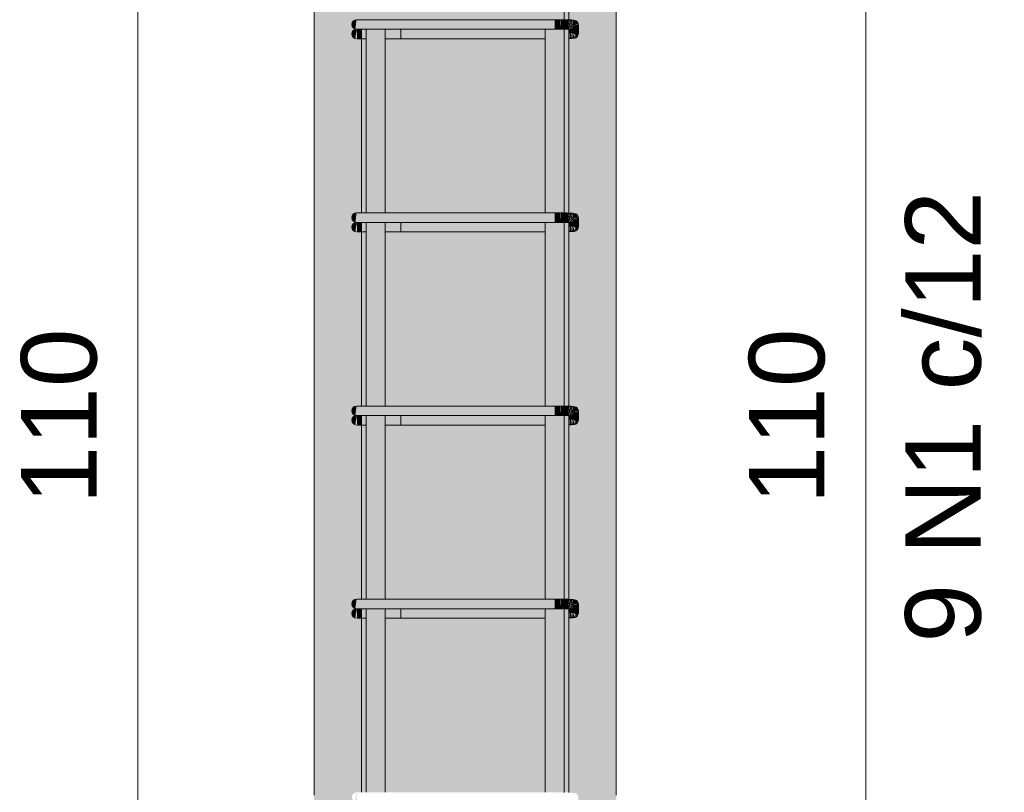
# Model space of a CAD drawing. Header units: centimetres. Extents: x -286 to 6967, y -466 to 803.
# Tile 11 of 73: x 3156 to 3221, y 0 to 51. Entities that reach past the tile are written whole.
import ezdxf

# ---------------------------------------------------------------- set-up
doc = ezdxf.new("R2010")
doc.units = ezdxf.units.CM
for name, color, linetype, lineweight in [('A-ANNO-DIMS', 7, 'Continuous', 9), ('A-ANNO-DIMS-25', 7, 'Continuous', 9), ('S-COLS', 7, 'Continuous', 18), ('S-RBAR', 7, 'Continuous', 18)]:
    doc.layers.add(name, color=color, linetype=linetype, lineweight=lineweight)
doc.styles.add('Arial_4', font='arial.ttf', dxfattribs={"height": 5})
doc.dimstyles.new('0-Dss_Azul-2_0mm__Det__', dxfattribs={"dimscale": 30.48, "dimtxt": 5.101297, "dimasz": 0.164042, "dimexe": 0.19685, "dimexo": 0.131234, "dimgap": 0.04101, "dimtad": 1, "dimrnd": 0.01, "dimdsep": 46, "dimtxsty": 'Arial_4', "dimblk1": 'OBLIQUE', "dimblk2": 'OBLIQUE', "dimsah": 1, "dimcen": 0.09, "dimazin": 0, "dimtfac": 1, "dimtdec": 4, "dimtix": 1, "dimtmove": 0, "dimatfit": 3, "dimfxl": 1, "dimtvp": 1, "dimtolj": 1, "dimtzin": 0, "dimarcsym": 2})

# ---------------------------------------------------------------- blocks, each defined once
blk = doc.blocks.new('DIMBLOCK19-P5_P6')
at = {"layer": 'A-ANNO-DIMS-25', "color": 5, "lineweight": 35, "true_color": 0x0000ff}
for p, q in [((3164.005, 80), (3161.505, 82.5)), ((3164.005, 80), (3166.505, 77.5)), ((3164.005, -30), (3161.505, -27.5)), ((3164.005, -30), (3166.505, -32.5))]:
    blk.add_line(p, q, dxfattribs=at)
at = {"layer": 'A-ANNO-DIMS-25', "color": 5, "true_color": 0x0000ff}
for p, q in [((3164.005, 80), (3158.005, 80)), ((3164.005, 80), (3164.005, -30)), ((3164.005, 80), (3171.659, 80)), ((3164.005, -30), (3158.005, -30)), ((3164.005, -30), (3171.659, -30))]:
    blk.add_line(p, q, dxfattribs=at)
at = {"layer": 'A-ANNO-DIMS-25', "color": 0, "insert": (3156.263, 19.232), "char_height": 5, "width": 13.84414, "attachment_point": 1, "rotation": 90, "line_spacing_factor": 0.941778, "style": 'Arial_4'}
blk.add_mtext('110', dxfattribs=at)
blk = doc.blocks.new('_Oblique')
at = {"color": 0, "linetype": 'ByBlock', "lineweight": -2}
blk.add_line((-0.5, -0.5), (0.5, 0.5), dxfattribs=at)
blk = doc.blocks.new('DIMBLOCK20-P5_P6')
at = {"layer": 'A-ANNO-DIMS-25', "color": 5, "lineweight": 35, "true_color": 0x0000ff}
for p, q in [((3212.18, 80), (3209.68, 82.5)), ((3212.18, 80), (3214.68, 77.5)), ((3212.18, -30), (3209.68, -27.5)), ((3212.18, -30), (3214.68, -32.5))]:
    blk.add_line(p, q, dxfattribs=at)
at = {"layer": 'A-ANNO-DIMS-25', "color": 5, "true_color": 0x0000ff}
for p, q in [((3212.18, 80), (3199.659, 80)), ((3212.18, 80), (3212.18, -30)), ((3212.18, 80), (3218.18, 80)), ((3212.18, -30), (3199.659, -30)), ((3212.18, -30), (3218.18, -30))]:
    blk.add_line(p, q, dxfattribs=at)
at = {"layer": 'A-ANNO-DIMS-25', "color": 0, "char_height": 5, "attachment_point": 1, "rotation": 90, "line_spacing_factor": 0.941778, "style": 'Arial_4'}
for s, insert, width in [('9 N1 c/12', (3214.787, 10.089), 35.78756), ('110', (3204.439, 19.232), 13.84414)]:
    blk.add_mtext(s, dxfattribs=dict(at, insert=insert, width=width))

msp = doc.modelspace()

# ---------------------------------------------------------------- hatches: boundary and pattern name
at = {"layer": 'S-COLS', "true_color": 0xf0f0f0}
h = msp.add_hatch(color=7, dxfattribs=at)
h.paths.add_polyline_path([(3175.659, -30), (3195.659, -30), (3195.659, 80), (3175.659, 80), (3175.659, -19.099)])
h.paths.add_polyline_path([(3178.474, -26.015), (3178.393, -26.634), (3178.317, -26.603), (3178.202, -26.487), (3178.16, -26.325), (3178.202, -26.172), (3178.317, -26.057), (3178.393, -26.026)])
h.paths.add_polyline_path([(3178.474, -13.231), (3178.393, -13.85), (3178.317, -13.819), (3178.192, -13.681), (3178.159, -13.546), (3178.202, -13.388), (3178.317, -13.273), (3178.393, -13.242)])
h.paths.add_polyline_path([(3178.474, -0.447), (3178.393, -1.066), (3178.317, -1.035), (3178.202, -0.919), (3178.159, -0.762), (3178.202, -0.604), (3178.317, -0.489), (3178.393, -0.458)])
h.paths.add_polyline_path([(3178.474, 12.337), (3178.393, 11.718), (3178.317, 11.749), (3178.202, 11.865), (3178.159, 12.022), (3178.202, 12.18), (3178.317, 12.295), (3178.393, 12.326)])
h.paths.add_polyline_path([(3178.474, 25.121), (3178.393, 24.502), (3178.317, 24.533), (3178.202, 24.649), (3178.159, 24.806), (3178.202, 24.964), (3178.317, 25.079), (3178.393, 25.11)])
h.paths.add_polyline_path([(3178.474, 37.905), (3178.393, 37.286), (3178.317, 37.317), (3178.202, 37.433), (3178.159, 37.59), (3178.202, 37.748), (3178.317, 37.863), (3178.393, 37.894)])
h.paths.add_polyline_path([(3178.474, 50.689), (3178.393, 50.07), (3178.317, 50.101), (3178.202, 50.217), (3178.159, 50.374), (3178.202, 50.532), (3178.317, 50.647), (3178.393, 50.678)])
h.paths.add_polyline_path([(3178.474, 63.473), (3178.393, 62.854), (3178.317, 62.885), (3178.202, 63.001), (3178.159, 63.158), (3178.202, 63.316), (3178.317, 63.431), (3178.393, 63.462)])
h.paths.add_polyline_path([(3178.474, 76.257), (3178.393, 75.638), (3178.317, 75.669), (3178.202, 75.785), (3178.159, 75.942), (3178.202, 76.1), (3178.317, 76.215), (3178.393, 76.246)])
h.paths.add_polyline_path([(3179.109, -27.5), (3178.789, -27.5), (3178.789, -26.645), (3178.517, -26.645), (3178.474, -25.618), (3178.474, -25.385), (3178.789, -25.385), (3178.789, -13.861), (3178.517, -13.861), (3178.474, -12.889), (3178.474, -12.601), (3178.789, -12.601), (3178.789, -1.077), (3178.517, -1.077), (3178.474, -0.05), (3178.474, 0.183), (3178.789, 0.183), (3178.789, 11.707), (3178.517, 11.718), (3178.474, 12.734), (3178.474, 12.967), (3178.789, 12.967), (3178.789, 24.491), (3178.517, 24.491), (3178.474, 25.518), (3178.474, 25.751), (3178.789, 25.751), (3178.789, 37.275), (3178.517, 37.275), (3178.474, 38.302), (3178.474, 38.535), (3178.789, 38.535), (3178.789, 50.059), (3178.517, 50.059), (3178.474, 51.086), (3178.474, 51.319), (3178.789, 51.346), (3178.789, 62.843), (3178.517, 62.843), (3178.474, 63.87), (3178.474, 64.103), (3178.789, 64.103), (3178.789, 75.627), (3178.517, 75.638), (3178.474, 76.654), (3178.474, 76.887), (3178.789, 76.887), (3178.789, 77.5), (3180.359, 77.5), (3180.359, 76.887), (3190.959, 76.887), (3190.968, 77.5), (3192.529, 77.5), (3192.548, 76.876), (3192.85, 76.845), (3193.024, 76.799), (3193.129, 76.675), (3193.159, 76.521), (3193.151, 75.902), (3193.072, 75.757), (3192.899, 75.662), (3192.529, 75.637), (3192.548, 64.092), (3192.85, 64.061), (3193.024, 64.015), (3193.129, 63.891), (3193.159, 63.737), (3193.14, 63.087), (3193.072, 62.973), (3192.899, 62.878), (3192.529, 62.853), (3192.548, 51.308), (3192.85, 51.277), (3193.024, 51.231), (3193.129, 51.107), (3193.159, 50.953), (3193.151, 50.334), (3193.072, 50.189), (3192.899, 50.094), (3192.529, 50.069), (3192.548, 38.524), (3192.85, 38.493), (3193.024, 38.447), (3193.129, 38.323), (3193.159, 38.169), (3193.151, 37.55), (3193.072, 37.405), (3192.899, 37.31), (3192.529, 37.285), (3192.548, 25.74), (3192.85, 25.709), (3193.024, 25.663), (3193.129, 25.539), (3193.159, 25.385), (3193.151, 24.766), (3193.072, 24.621), (3192.899, 24.526), (3192.529, 24.501), (3192.548, 12.956), (3192.85, 12.925), (3193.024, 12.879), (3193.129, 12.755), (3193.159, 12.601), (3193.151, 11.982), (3193.072, 11.837), (3192.899, 11.742), (3192.529, 11.717), (3192.548, 0.172), (3192.85, 0.141), (3193.024, 0.095), (3193.129, -0.029), (3193.159, -0.183), (3193.151, -0.802), (3193.072, -0.947), (3192.899, -1.042), (3192.529, -1.067), (3192.548, -12.612), (3192.85, -12.643), (3193.024, -12.689), (3193.129, -12.813), (3193.159, -12.967), (3193.151, -13.586), (3193.072, -13.731), (3192.899, -13.826), (3192.529, -13.851), (3192.548, -25.397), (3192.85, -25.427), (3193.024, -25.473), (3193.129, -25.597), (3193.159, -25.751), (3193.151, -26.37), (3193.072, -26.515), (3192.899, -26.61), (3192.529, -26.635), (3192.529, -27.5), (3190.959, -27.5), (3190.959, -26.645), (3180.359, -26.645), (3180.359, -27.5), (3180.039, -27.5)])
h.paths.add_polyline_path([(3178.393, -26.004), (3178.317, -25.973), (3178.202, -25.857), (3178.159, -25.7), (3178.202, -25.542), (3178.317, -25.427), (3178.474, -25.385), (3178.422, -25.781)])
h.paths.add_polyline_path([(3180.625, -25.385), (3190.959, -25.385), (3190.959, -13.861), (3180.359, -13.861), (3180.359, -25.385)])
h.paths.add_polyline_path([(3178.393, -13.22), (3178.317, -13.189), (3178.202, -13.073), (3178.159, -12.916), (3178.202, -12.758), (3178.317, -12.643), (3178.474, -12.601), (3178.422, -12.997)])
h.paths.add_polyline_path([(3180.359, -12.601), (3190.959, -12.601), (3190.959, -1.077), (3180.359, -1.077), (3180.359, -11.874)])
h.paths.add_polyline_path([(3178.393, -0.436), (3178.317, -0.405), (3178.202, -0.289), (3178.159, -0.132), (3178.202, 0.026), (3178.317, 0.141), (3178.474, 0.183), (3178.422, -0.213)])
h.paths.add_polyline_path([(3190.959, 0.183), (3190.959, 11.707), (3180.359, 11.707), (3180.359, 0.183), (3186.348, 0.183)])
h.paths.add_polyline_path([(3178.393, 12.348), (3178.317, 12.379), (3178.202, 12.495), (3178.159, 12.652), (3178.202, 12.81), (3178.317, 12.925), (3178.474, 12.967), (3178.414, 12.511)])
h.paths.add_polyline_path([(3180.359, 12.967), (3190.959, 12.967), (3190.959, 24.491), (3180.359, 24.491), (3180.359, 13.414)])
h.paths.add_polyline_path([(3178.393, 25.132), (3178.317, 25.163), (3178.202, 25.279), (3178.159, 25.436), (3178.202, 25.594), (3178.317, 25.709), (3178.474, 25.751), (3178.396, 25.155)])
h.paths.add_polyline_path([(3180.359, 25.751), (3190.959, 25.751), (3190.959, 37.275), (3180.359, 37.275), (3180.359, 27.864)])
h.paths.add_polyline_path([(3178.393, 37.916), (3178.317, 37.947), (3178.202, 38.063), (3178.159, 38.22), (3178.202, 38.378), (3178.317, 38.493), (3178.474, 38.535), (3178.422, 38.139)])
h.paths.add_polyline_path([(3183.175, 38.535), (3190.959, 38.535), (3190.959, 50.059), (3180.359, 50.059), (3180.359, 38.535), (3181.727, 38.535)])
h.paths.add_polyline_path([(3178.393, 50.7), (3178.317, 50.731), (3178.202, 50.847), (3178.159, 51.004), (3178.202, 51.162), (3178.317, 51.277), (3178.474, 51.319), (3178.422, 50.923)])
h.paths.add_polyline_path([(3185.23, 51.319), (3190.959, 51.319), (3190.959, 62.843), (3180.359, 62.843), (3180.359, 51.319), (3183.175, 51.319)])
h.paths.add_polyline_path([(3178.393, 63.484), (3178.317, 63.515), (3178.202, 63.631), (3178.159, 63.788), (3178.202, 63.946), (3178.317, 64.061), (3178.474, 64.103), (3178.422, 63.707)])
h.paths.add_polyline_path([(3180.625, 64.103), (3190.959, 64.103), (3190.959, 75.627), (3180.359, 75.627), (3180.359, 64.103)])
h.paths.add_polyline_path([(3178.393, 76.268), (3178.317, 76.299), (3178.202, 76.415), (3178.159, 76.572), (3178.202, 76.73), (3178.317, 76.845), (3178.474, 76.887), (3178.422, 76.491)])
at = {"layer": 'S-RBAR', "true_color": 0x400040}
h = msp.add_hatch(color=208, dxfattribs=at)
h.paths.add_polyline_path([(3178.843, -27.5), (3179.109, -27.5), (3179.109, -26.645), (3178.789, -26.645), (3178.789, -27.5)])
h.paths.add_polyline_path([(3178.843, -25.385), (3179.109, -25.385), (3179.109, -13.861), (3178.789, -13.861), (3178.789, -25.385)])
h.paths.add_polyline_path([(3178.789, -12.601), (3179.109, -12.601), (3179.109, -1.077), (3178.789, -1.077), (3178.789, -11.874)])
h.paths.add_polyline_path([(3178.789, 0.183), (3179.109, 0.183), (3179.109, 11.707), (3178.789, 11.707), (3178.789, 0.77)])
h.paths.add_polyline_path([(3178.789, 12.967), (3179.109, 12.967), (3179.109, 24.491), (3178.789, 24.491), (3178.789, 13.414)])
h.paths.add_polyline_path([(3179.109, 25.751), (3179.109, 37.275), (3178.789, 37.275), (3178.789, 25.751), (3178.843, 25.751)])
h.paths.add_polyline_path([(3178.789, 38.535), (3179.109, 38.535), (3179.109, 50.059), (3178.789, 50.059), (3178.789, 38.702)])
h.paths.add_polyline_path([(3178.789, 51.319), (3179.109, 51.346), (3179.109, 62.843), (3178.789, 62.843), (3178.789, 51.346)])
h.paths.add_polyline_path([(3179.109, 64.103), (3179.109, 75.627), (3178.789, 75.627), (3178.789, 64.103), (3178.843, 64.103)])
h.paths.add_polyline_path([(3178.843, 76.887), (3179.109, 76.887), (3179.109, 77.5), (3178.789, 77.5), (3178.789, 76.887)])
h = msp.add_hatch(color=208, dxfattribs=at)
h.paths.add_polyline_path([(3179.109, -27.5), (3180.359, -27.5), (3180.359, -26.015), (3179.109, -26.015), (3179.109, -26.325)])
h.paths.add_polyline_path([(3179.109, -25.385), (3180.359, -25.385), (3180.359, -13.231), (3179.109, -13.231), (3179.109, -24.518)])
h.paths.add_polyline_path([(3179.417, -12.601), (3180.359, -12.601), (3180.359, -0.447), (3179.109, -0.447), (3179.109, -12.601), (3179.252, -12.601)])
h.paths.add_polyline_path([(3179.109, 0.183), (3180.359, 0.183), (3180.359, 12.337), (3179.109, 12.337), (3179.109, 0.77)])
h.paths.add_polyline_path([(3180.359, 12.967), (3180.359, 25.121), (3179.109, 25.121), (3179.109, 12.967), (3179.734, 12.967)])
h.paths.add_polyline_path([(3180.359, 25.751), (3180.359, 37.905), (3179.109, 37.905), (3179.109, 25.751), (3179.734, 25.751)])
h.paths.add_polyline_path([(3179.417, 38.535), (3180.359, 38.535), (3180.359, 50.689), (3179.109, 50.689), (3179.109, 38.535), (3179.252, 38.535)])
h.paths.add_polyline_path([(3179.109, 51.319), (3180.359, 51.319), (3180.359, 63.473), (3179.109, 63.473), (3179.109, 51.346)])
h.paths.add_polyline_path([(3179.734, 64.103), (3180.359, 64.103), (3180.359, 76.257), (3179.109, 76.257), (3179.109, 64.103), (3179.252, 64.103)])
h.paths.add_polyline_path([(3179.734, 76.887), (3180.359, 76.887), (3180.359, 77.5), (3179.109, 77.5), (3179.109, 76.887), (3179.417, 76.887)])
h = msp.add_hatch(color=208, dxfattribs=at)
h.paths.add_polyline_path([(3190.959, -27.5), (3192.209, -27.5), (3192.183, -26.019), (3190.959, -26.015), (3190.959, -26.325)])
h.paths.add_polyline_path([(3192.209, -25.389), (3192.183, -13.235), (3190.959, -13.231), (3190.968, -25.385), (3192.183, -25.389)])
h.paths.add_polyline_path([(3192.209, -12.605), (3192.183, -0.451), (3190.959, -0.447), (3190.968, -12.601), (3192.183, -12.605)])
h.paths.add_polyline_path([(3192.209, 0.179), (3192.183, 12.333), (3190.959, 12.337), (3190.968, 0.183), (3192.183, 0.179)])
h.paths.add_polyline_path([(3192.209, 12.963), (3192.183, 25.117), (3190.959, 25.121), (3190.968, 12.967), (3192.183, 12.963)])
h.paths.add_polyline_path([(3192.209, 25.747), (3192.183, 37.901), (3190.959, 37.905), (3190.968, 25.751), (3192.183, 25.747)])
h.paths.add_polyline_path([(3192.209, 38.531), (3192.183, 50.685), (3190.959, 50.689), (3190.968, 38.535), (3192.183, 38.531)])
h.paths.add_polyline_path([(3192.209, 51.315), (3192.183, 63.469), (3190.959, 63.473), (3190.968, 51.319), (3192.183, 51.315)])
h.paths.add_polyline_path([(3192.209, 64.099), (3192.183, 76.253), (3190.959, 76.257), (3190.968, 64.103), (3192.183, 64.099)])
h.paths.add_polyline_path([(3192.209, 76.883), (3192.183, 77.5), (3190.959, 77.5), (3190.968, 76.887), (3192.183, 76.883)])
h = msp.add_hatch(color=208, dxfattribs=at)
h.paths.add_polyline_path([(3192.529, -27.5), (3192.529, -26.026), (3192.209, -26.027), (3192.209, -27.5)])
h.paths.add_polyline_path([(3192.529, -25.396), (3192.529, -13.242), (3192.209, -13.243), (3192.209, -25.389), (3192.479, -25.395)])
h.paths.add_polyline_path([(3192.529, -12.612), (3192.529, -0.458), (3192.209, -0.459), (3192.209, -12.605), (3192.479, -12.611)])
h.paths.add_polyline_path([(3192.529, 0.172), (3192.529, 12.326), (3192.209, 12.325), (3192.209, 0.179), (3192.479, 0.173)])
h.paths.add_polyline_path([(3192.529, 12.956), (3192.529, 25.11), (3192.209, 25.109), (3192.209, 12.963), (3192.479, 12.957)])
h.paths.add_polyline_path([(3192.529, 25.74), (3192.529, 37.894), (3192.209, 37.893), (3192.209, 25.747), (3192.479, 25.741)])
h.paths.add_polyline_path([(3192.529, 38.524), (3192.529, 50.678), (3192.209, 50.677), (3192.209, 38.531), (3192.479, 38.525)])
h.paths.add_polyline_path([(3192.529, 51.308), (3192.529, 63.462), (3192.209, 63.461), (3192.209, 51.315), (3192.479, 51.309)])
h.paths.add_polyline_path([(3192.529, 64.092), (3192.529, 76.246), (3192.209, 76.245), (3192.209, 64.099), (3192.479, 64.093)])
h.paths.add_polyline_path([(3192.529, 76.876), (3192.529, 77.5), (3192.209, 77.5), (3192.209, 76.883), (3192.479, 76.877)])
at = {"layer": 'S-RBAR', "true_color": 0x00ff00}
for points in [[(3178.393, 50.7), (3178.474, 51.319), (3178.317, 51.277), (3178.202, 51.162), (3178.159, 51.004), (3178.202, 50.847), (3178.317, 50.731)], [(3178.474, 50.689), (3179.734, 50.689), (3179.734, 51.319), (3178.474, 51.319)], [(3190.968, 50.689), (3191.584, 50.689), (3191.584, 51.319), (3179.734, 51.319), (3179.734, 50.689), (3186.348, 50.689)], [(3191.768, 50.689), (3191.584, 51.319), (3191.584, 50.689)], [(3191.768, 50.689), (3191.768, 51.319), (3191.584, 51.319)], [(3191.948, 50.688), (3191.77, 51.319), (3191.77, 50.689)], [(3191.948, 50.688), (3191.948, 51.318), (3191.77, 51.319)], [(3192.174, 50.685), (3191.953, 51.318), (3191.948, 50.688), (3192.123, 50.686)], [(3192.174, 50.685), (3192.183, 51.315), (3191.953, 51.318), (3192.123, 50.831)], [(3192.377, 50.682), (3192.183, 51.315), (3192.183, 50.685)], [(3192.377, 50.682), (3192.377, 51.312), (3192.183, 51.315)], [(3192.548, 50.677), (3192.39, 51.312), (3192.39, 50.681)], [(3192.548, 50.677), (3192.479, 51.309), (3192.39, 51.312), (3192.547, 50.682)], [(3192.68, 50.672), (3192.479, 51.309), (3192.568, 50.677), (3192.639, 50.674)], [(3192.68, 50.672), (3192.548, 51.308), (3192.479, 51.309), (3192.679, 50.677)], [(3193.159, 50.407), (3193.159, 50.972), (3192.832, 50.953), (3192.776, 50.789), (3192.737, 50.669), (3192.529, 50.667), (3192.529, 50.407)], [(3192.763, 50.667), (3192.568, 51.307), (3192.7, 50.671)], [(3192.763, 50.667), (3192.639, 51.304), (3192.568, 51.307), (3192.7, 50.873)], [(3192.78, 50.666), (3192.7, 51.302), (3192.639, 51.304), (3192.779, 50.667)], [(3192.771, 50.74), (3192.763, 51.292), (3192.711, 51.302), (3192.766, 50.795)], [(3192.772, 50.759), (3192.85, 51.277), (3192.78, 51.289), (3192.772, 50.797)], [(3192.781, 50.818), (3192.92, 51.264), (3192.85, 51.277)], [(3192.809, 50.909), (3192.989, 51.252), (3192.92, 51.264), (3192.85, 51.041)], [(3192.84, 50.968), (3193.024, 51.231), (3192.989, 51.252), (3192.85, 50.987)], [(3192.842, 50.971), (3193.101, 51.155), (3193.024, 51.231), (3192.85, 50.982)], [(3192.843, 50.971), (3193.129, 51.107), (3193.101, 51.155), (3192.85, 50.976)], [(3192.843, 50.972), (3193.159, 50.99), (3193.129, 51.107), (3192.85, 50.975)], [(3178.393, 50.07), (3178.474, 50.689), (3178.317, 50.647), (3178.202, 50.532), (3178.159, 50.374), (3178.202, 50.217), (3178.317, 50.101)], [(3178.517, 50.059), (3178.843, 50.059), (3178.839, 50.689), (3178.474, 50.689), (3178.491, 50.443)], [(3190.959, 50.059), (3190.959, 50.689), (3181.393, 50.689), (3181.393, 50.059), (3186.348, 50.059)], [(3192.529, 50.072), (3192.587, 50.075), (3192.587, 50.407), (3192.556, 50.407), (3192.529, 50.271)], [(3192.587, 50.075), (3192.691, 50.082), (3192.691, 50.407), (3192.661, 50.407), (3192.613, 50.189)], [(3192.587, 50.075), (3192.661, 50.407), (3192.605, 50.407), (3192.593, 50.189)], [(3192.691, 50.082), (3192.795, 50.107), (3192.758, 50.407), (3192.734, 50.407), (3192.696, 50.118)], [(3192.795, 50.088), (3192.897, 50.107), (3192.828, 50.407), (3192.786, 50.407), (3192.795, 50.094)], [(3193.151, 50.334), (3193.159, 50.407), (3192.843, 50.407)], [(3193.129, 50.271), (3193.151, 50.334), (3192.843, 50.407), (3192.997, 50.334)], [(3193.072, 50.189), (3193.129, 50.271), (3192.843, 50.407), (3192.986, 50.271)], [(3192.899, 50.094), (3192.938, 50.126), (3192.859, 50.271), (3192.897, 50.107)], [(3192.989, 50.126), (3193.072, 50.189), (3192.88, 50.334), (3192.957, 50.189)], [(3192.945, 50.107), (3192.989, 50.126), (3192.888, 50.271), (3192.938, 50.126)], [(3178.393, 37.916), (3178.474, 38.535), (3178.317, 38.493), (3178.202, 38.378), (3178.159, 38.22), (3178.202, 38.063), (3178.317, 37.947)], [(3178.474, 37.905), (3179.734, 37.905), (3179.734, 38.535), (3178.474, 38.535)], [(3190.968, 37.905), (3191.584, 37.905), (3191.584, 38.535), (3179.734, 38.535), (3179.734, 37.905), (3186.348, 37.905)], [(3191.768, 37.905), (3191.584, 38.535), (3191.584, 37.905)], [(3191.768, 37.905), (3191.768, 38.535), (3191.584, 38.535)], [(3191.948, 37.904), (3191.77, 38.535), (3191.77, 37.905)], [(3191.948, 37.904), (3191.948, 38.534), (3191.77, 38.535)], [(3192.174, 37.901), (3191.953, 38.534), (3191.948, 37.904), (3192.123, 37.902)], [(3192.174, 37.901), (3192.183, 38.531), (3191.953, 38.534), (3192.123, 38.047)], [(3192.377, 37.898), (3192.183, 38.531), (3192.183, 37.901)], [(3192.377, 37.898), (3192.377, 38.528), (3192.183, 38.531)], [(3192.548, 37.893), (3192.39, 38.528), (3192.39, 37.897)], [(3192.548, 37.893), (3192.479, 38.525), (3192.39, 38.528), (3192.547, 37.898)], [(3192.68, 37.888), (3192.479, 38.525), (3192.568, 37.893), (3192.639, 37.89)], [(3192.68, 37.888), (3192.548, 38.524), (3192.479, 38.525), (3192.679, 37.893)], [(3192.763, 37.883), (3192.568, 38.523), (3192.7, 37.887)], [(3192.763, 37.883), (3192.639, 38.52), (3192.568, 38.523), (3192.7, 38.089)], [(3192.78, 37.882), (3192.7, 38.518), (3192.639, 38.52), (3192.779, 37.883)], [(3192.771, 37.956), (3192.763, 38.508), (3192.711, 38.518), (3192.766, 38.011)], [(3192.772, 37.975), (3192.85, 38.493), (3192.78, 38.505), (3192.772, 38.013)], [(3192.781, 38.034), (3192.92, 38.48), (3192.85, 38.493)], [(3192.809, 38.125), (3192.989, 38.468), (3192.92, 38.48), (3192.85, 38.257)], [(3192.84, 38.184), (3193.024, 38.447), (3192.989, 38.468), (3192.85, 38.203)], [(3178.393, 37.286), (3178.474, 37.905), (3178.317, 37.863), (3178.202, 37.748), (3178.159, 37.59), (3178.202, 37.433), (3178.317, 37.317)], [(3178.517, 37.275), (3178.843, 37.275), (3178.839, 37.905), (3178.474, 37.905), (3178.482, 37.799)], [(3190.959, 37.275), (3190.959, 37.905), (3181.393, 37.905), (3181.393, 37.275), (3186.348, 37.275)], [(3193.159, 37.623), (3193.159, 38.188), (3192.832, 38.169), (3192.776, 38.005), (3192.737, 37.885), (3192.529, 37.883), (3192.529, 37.623)], [(3192.842, 38.187), (3193.101, 38.371), (3193.024, 38.447), (3192.85, 38.198)], [(3192.843, 38.187), (3193.129, 38.323), (3193.101, 38.371), (3192.85, 38.192)], [(3192.843, 38.188), (3193.159, 38.206), (3193.129, 38.323), (3192.85, 38.191)], [(3192.529, 37.288), (3192.587, 37.291), (3192.587, 37.623), (3192.556, 37.623), (3192.529, 37.487)], [(3192.587, 37.291), (3192.691, 37.298), (3192.691, 37.623), (3192.661, 37.623), (3192.613, 37.405)], [(3192.587, 37.291), (3192.661, 37.623), (3192.605, 37.623), (3192.593, 37.405)], [(3192.691, 37.298), (3192.795, 37.323), (3192.758, 37.623), (3192.734, 37.623), (3192.696, 37.334)], [(3192.795, 37.304), (3192.897, 37.323), (3192.828, 37.623), (3192.786, 37.623), (3192.795, 37.31)], [(3193.151, 37.55), (3193.159, 37.623), (3192.843, 37.623)], [(3193.129, 37.487), (3193.151, 37.55), (3192.843, 37.623), (3192.997, 37.55)], [(3193.072, 37.405), (3193.129, 37.487), (3192.843, 37.623), (3192.986, 37.487)], [(3192.899, 37.31), (3192.938, 37.342), (3192.859, 37.487), (3192.897, 37.323)], [(3192.989, 37.342), (3193.072, 37.405), (3192.88, 37.55), (3192.957, 37.405)], [(3192.945, 37.323), (3192.989, 37.342), (3192.888, 37.487), (3192.938, 37.342)], [(3178.393, 25.132), (3178.474, 25.751), (3178.317, 25.709), (3178.202, 25.594), (3178.159, 25.436), (3178.202, 25.279), (3178.338, 25.155)], [(3179.252, 25.121), (3179.734, 25.121), (3179.734, 25.751), (3178.474, 25.751), (3178.474, 25.121), (3178.843, 25.121)], [(3190.968, 25.121), (3191.584, 25.121), (3191.584, 25.751), (3179.734, 25.751), (3179.734, 25.121), (3186.348, 25.121)], [(3191.768, 25.121), (3191.584, 25.751), (3191.584, 25.121)], [(3191.768, 25.121), (3191.768, 25.751), (3191.584, 25.751)], [(3191.948, 25.12), (3191.77, 25.751), (3191.77, 25.121)], [(3191.948, 25.12), (3191.948, 25.75), (3191.77, 25.751)], [(3192.174, 25.117), (3191.953, 25.75), (3191.948, 25.12), (3192.123, 25.118)], [(3192.174, 25.117), (3192.183, 25.747), (3191.953, 25.75), (3192.161, 25.155)], [(3192.377, 25.114), (3192.183, 25.747), (3192.174, 25.117)], [(3192.377, 25.114), (3192.39, 25.744), (3192.183, 25.747), (3192.364, 25.155)], [(3192.548, 25.109), (3192.39, 25.744), (3192.377, 25.114)], [(3192.548, 25.109), (3192.479, 25.741), (3192.39, 25.744), (3192.537, 25.155)], [(3192.68, 25.104), (3192.479, 25.741), (3192.568, 25.109)], [(3192.68, 25.104), (3192.548, 25.74), (3192.479, 25.741), (3192.664, 25.155)], [(3192.763, 25.099), (3192.568, 25.739), (3192.7, 25.103)], [(3192.763, 25.099), (3192.639, 25.736), (3192.568, 25.739), (3192.746, 25.155)], [(3192.78, 25.098), (3192.711, 25.734), (3192.639, 25.736), (3192.779, 25.099)], [(3192.771, 25.172), (3192.763, 25.724), (3192.711, 25.734), (3192.766, 25.227)], [(3192.772, 25.191), (3192.85, 25.709), (3192.78, 25.721), (3192.772, 25.229)], [(3192.781, 25.25), (3192.92, 25.696), (3192.85, 25.709)], [(3192.809, 25.341), (3192.989, 25.684), (3192.92, 25.696), (3192.85, 25.473)], [(3192.84, 25.4), (3193.024, 25.663), (3192.989, 25.684), (3192.85, 25.419)], [(3192.842, 25.403), (3193.101, 25.587), (3193.024, 25.663), (3192.85, 25.414)], [(3192.843, 25.403), (3193.129, 25.539), (3193.101, 25.587), (3192.85, 25.408)], [(3192.843, 25.404), (3193.159, 25.422), (3193.129, 25.539), (3192.85, 25.407)], [(3178.393, 24.502), (3178.474, 25.121), (3178.317, 25.079), (3178.202, 24.964), (3178.159, 24.806), (3178.202, 24.649), (3178.317, 24.533)], [(3178.517, 24.491), (3178.843, 24.491), (3178.843, 25.121), (3178.474, 25.121), (3178.517, 24.502)], [(3190.959, 24.491), (3190.959, 25.121), (3181.393, 25.121), (3181.393, 24.491), (3186.348, 24.491)], [(3192.989, 24.839), (3193.159, 24.839), (3193.159, 25.404), (3192.832, 25.385), (3192.776, 25.221), (3192.737, 25.101), (3192.529, 25.104), (3192.529, 24.839), (3192.92, 24.839)], [(3192.529, 24.504), (3192.587, 24.507), (3192.587, 24.839), (3192.556, 24.839), (3192.529, 24.703)], [(3192.587, 24.507), (3192.691, 24.514), (3192.691, 24.839), (3192.661, 24.839), (3192.613, 24.621)], [(3192.587, 24.507), (3192.661, 24.839), (3192.605, 24.839), (3192.593, 24.621)], [(3192.691, 24.514), (3192.795, 24.539), (3192.758, 24.839), (3192.734, 24.839), (3192.696, 24.55)], [(3192.795, 24.52), (3192.897, 24.539), (3192.828, 24.839), (3192.786, 24.839), (3192.795, 24.526)], [(3193.151, 24.766), (3193.159, 24.839), (3192.843, 24.839)], [(3193.129, 24.703), (3193.151, 24.766), (3192.843, 24.839), (3192.997, 24.766)], [(3193.072, 24.621), (3193.129, 24.703), (3192.843, 24.839), (3192.986, 24.703)], [(3192.899, 24.526), (3192.938, 24.558), (3192.859, 24.703), (3192.897, 24.539)], [(3192.989, 24.558), (3193.072, 24.621), (3192.88, 24.766), (3192.957, 24.621)], [(3192.945, 24.539), (3192.989, 24.558), (3192.888, 24.703), (3192.938, 24.558)], [(3178.393, 12.348), (3178.474, 12.967), (3178.317, 12.925), (3178.202, 12.81), (3178.159, 12.652), (3178.202, 12.495), (3178.317, 12.379)], [(3179.252, 12.337), (3179.734, 12.337), (3179.734, 12.967), (3178.474, 12.967), (3178.474, 12.337), (3178.843, 12.337)], [(3190.968, 12.337), (3191.584, 12.337), (3191.584, 12.967), (3179.734, 12.967), (3179.734, 12.337), (3186.348, 12.337)], [(3191.768, 12.337), (3191.584, 12.967), (3191.584, 12.337)], [(3191.768, 12.337), (3191.768, 12.967), (3191.584, 12.967)], [(3191.948, 12.336), (3191.77, 12.967), (3191.77, 12.337)], [(3191.948, 12.336), (3191.948, 12.966), (3191.77, 12.967)], [(3192.174, 12.333), (3191.953, 12.966), (3191.948, 12.336), (3192.123, 12.334)], [(3192.174, 12.333), (3192.183, 12.963), (3191.953, 12.966), (3192.123, 12.479)], [(3192.377, 12.33), (3192.183, 12.963), (3192.174, 12.333)], [(3192.377, 12.33), (3192.39, 12.96), (3192.183, 12.963), (3192.321, 12.511)], [(3192.548, 12.325), (3192.39, 12.96), (3192.377, 12.33)], [(3192.548, 12.325), (3192.479, 12.957), (3192.39, 12.96), (3192.502, 12.511)], [(3192.68, 12.32), (3192.479, 12.957), (3192.568, 12.325)], [(3192.68, 12.32), (3192.548, 12.956), (3192.479, 12.957), (3192.62, 12.511)], [(3193.024, 12.055), (3193.159, 12.055), (3193.159, 12.62), (3192.832, 12.601), (3192.78, 12.458), (3192.737, 12.317), (3192.529, 12.32), (3192.529, 12.055), (3192.989, 12.055)], [(3192.763, 12.315), (3192.568, 12.955), (3192.7, 12.319)], [(3192.763, 12.315), (3192.639, 12.952), (3192.568, 12.955), (3192.704, 12.511)], [(3192.78, 12.314), (3192.711, 12.95), (3192.639, 12.952), (3192.779, 12.315)], [(3192.771, 12.388), (3192.763, 12.94), (3192.711, 12.95), (3192.766, 12.443)], [(3192.772, 12.407), (3192.85, 12.925), (3192.78, 12.937), (3192.773, 12.511)], [(3192.781, 12.465), (3192.92, 12.912), (3192.85, 12.925), (3192.787, 12.511)], [(3192.809, 12.557), (3192.989, 12.9), (3192.92, 12.912), (3192.85, 12.689)], [(3192.84, 12.616), (3193.024, 12.879), (3192.989, 12.9), (3192.85, 12.635)], [(3192.842, 12.619), (3193.101, 12.803), (3193.024, 12.879), (3192.85, 12.63)], [(3192.843, 12.619), (3193.129, 12.755), (3193.101, 12.803), (3192.85, 12.624)], [(3192.843, 12.62), (3193.159, 12.638), (3193.129, 12.755), (3192.85, 12.623)], [(3178.393, 11.718), (3178.474, 12.337), (3178.317, 12.295), (3178.202, 12.18), (3178.159, 12.022), (3178.202, 11.865), (3178.317, 11.749)], [(3178.517, 11.707), (3178.843, 11.707), (3178.843, 12.337), (3178.474, 12.337), (3178.517, 11.718)], [(3190.959, 11.707), (3190.959, 12.337), (3181.393, 12.337), (3181.393, 11.707), (3186.348, 11.707)], [(3192.529, 11.72), (3192.587, 11.723), (3192.587, 12.055), (3192.556, 12.055), (3192.529, 11.919)], [(3192.587, 11.723), (3192.691, 11.73), (3192.691, 12.055), (3192.661, 12.055), (3192.613, 11.837)], [(3192.587, 11.723), (3192.661, 12.055), (3192.605, 12.055), (3192.593, 11.837)], [(3192.691, 11.73), (3192.795, 11.755), (3192.758, 12.055), (3192.734, 12.055), (3192.696, 11.766)], [(3192.795, 11.736), (3192.897, 11.755), (3192.828, 12.055), (3192.786, 12.055), (3192.795, 11.742)], [(3193.151, 11.982), (3193.159, 12.055), (3192.843, 12.055)], [(3193.129, 11.919), (3193.151, 11.982), (3192.843, 12.055), (3192.997, 11.982)], [(3193.072, 11.837), (3193.129, 11.919), (3192.843, 12.055), (3192.986, 11.919)], [(3192.899, 11.742), (3192.938, 11.774), (3192.859, 11.919), (3192.897, 11.755)], [(3192.989, 11.774), (3193.072, 11.837), (3192.88, 11.982), (3192.957, 11.837)], [(3192.945, 11.755), (3192.989, 11.774), (3192.888, 11.919), (3192.938, 11.774)]]:
    msp.add_hatch(color=3, dxfattribs=at).paths.add_polyline_path(points)
h = msp.add_hatch(color=3, dxfattribs=at)
h.paths.add_polyline_path([(3178.843, 50.059), (3179.109, 50.059), (3179.109, 50.689), (3178.843, 50.689), (3178.843, 50.443)])
h.paths.add_polyline_path([(3181.393, 50.059), (3181.393, 50.689), (3180.359, 50.689), (3180.359, 50.059)])
h = msp.add_hatch(color=3, dxfattribs=at)
h.paths.add_polyline_path([(3178.843, 37.275), (3179.109, 37.275), (3179.109, 37.905), (3178.843, 37.905), (3178.843, 37.799)])
h.paths.add_polyline_path([(3181.393, 37.275), (3181.393, 37.905), (3180.359, 37.905), (3180.359, 37.275)])
h = msp.add_hatch(color=3, dxfattribs=at)
h.paths.add_polyline_path([(3179.109, 24.491), (3179.109, 25.121), (3178.843, 25.121), (3178.843, 24.491)])
h.paths.add_polyline_path([(3181.393, 24.491), (3181.393, 25.121), (3180.359, 25.121), (3180.359, 24.491)])
h = msp.add_hatch(color=3, dxfattribs=at)
h.paths.add_polyline_path([(3179.109, 11.707), (3179.109, 12.337), (3178.843, 12.337), (3178.843, 11.707)])
h.paths.add_polyline_path([(3181.393, 11.707), (3181.393, 12.337), (3180.359, 12.337), (3180.359, 11.707)])

# ---------------------------------------------------------------- linework, layer by layer
at = {"layer": 'S-COLS'}
for p, q in [((3175.659, 80), (3175.659, 25)), ((3195.659, 80), (3195.659, 25)), ((3175.659, 25), (3175.659, 0)), ((3195.659, 25), (3195.659, 0))]:
    msp.add_line(p, q, dxfattribs=at)
at = {"layer": 'S-RBAR', "color": 208, "true_color": 0x400040}
for p, q in [((3192.209, 51.315), (3192.209, 63.469)), ((3192.529, 51.308), (3192.529, 63.191)), ((3179.109, 38.535), (3179.109, 50.689)), ((3180.359, 38.535), (3180.359, 50.689)), ((3190.959, 38.535), (3190.959, 50.689)), ((3192.209, 38.531), (3192.209, 50.685)), ((3192.529, 38.524), (3192.529, 50.407)), ((3178.789, 38.535), (3178.789, 50.059)), ((3179.109, 25.751), (3179.109, 37.905)), ((3180.359, 25.751), (3180.359, 37.905)), ((3190.959, 25.751), (3190.959, 37.905)), ((3192.209, 25.747), (3192.209, 37.901)), ((3178.789, 25.751), (3178.789, 37.275)), ((3192.529, 25.74), (3192.529, 37.623)), ((3179.109, 12.967), (3179.109, 25.121)), ((3180.359, 12.967), (3180.359, 25.121)), ((3190.959, 12.967), (3190.959, 25.121)), ((3192.209, 12.963), (3192.209, 25.117)), ((3192.529, 12.956), (3192.529, 24.839)), ((3178.789, 12.967), (3178.789, 24.491)), ((3179.109, 0.183), (3179.109, 12.337)), ((3180.359, 0.183), (3180.359, 12.337)), ((3190.959, 0.183), (3190.959, 12.337)), ((3192.209, 0.179), (3192.209, 12.333)), ((3192.529, 0.172), (3192.529, 12.055)), ((3178.789, 0.183), (3178.789, 11.707))]:
    msp.add_line(p, q, dxfattribs=at)
at = {"layer": 'S-RBAR', "color": 3, "true_color": 0x00ff00}
for p, q in [((3179.734, 51.319), (3178.474, 51.319)), ((3179.734, 51.319), (3191.584, 51.319)), ((3191.584, 51.319), (3191.77, 51.319)), ((3191.77, 51.319), (3191.953, 51.318)), ((3191.953, 51.318), (3192.183, 51.315)), ((3192.183, 51.315), (3192.39, 51.312)), ((3192.39, 51.312), (3192.479, 51.309)), ((3192.479, 51.309), (3192.568, 51.307)), ((3192.568, 51.307), (3192.639, 51.304)), ((3192.639, 51.304), (3192.711, 51.302)), ((3192.711, 51.302), (3192.78, 51.289)), ((3192.78, 51.289), (3192.85, 51.277)), ((3192.85, 51.277), (3192.92, 51.264)), ((3192.92, 51.264), (3192.989, 51.252)), ((3192.989, 51.252), (3193.024, 51.231)), ((3193.024, 51.231), (3193.101, 51.155)), ((3193.101, 51.155), (3193.129, 51.107)), ((3193.129, 51.107), (3193.159, 50.99)), ((3193.159, 50.99), (3193.159, 50.972)), ((3193.159, 50.972), (3193.159, 50.407)), ((3179.734, 50.689), (3178.474, 50.689)), ((3179.734, 50.689), (3191.584, 50.689)), ((3181.393, 50.059), (3181.393, 50.689)), ((3191.584, 50.689), (3191.768, 50.689)), ((3191.768, 50.689), (3191.948, 50.688)), ((3191.948, 50.688), (3192.174, 50.685)), ((3192.174, 50.685), (3192.377, 50.682)), ((3192.377, 50.682), (3192.548, 50.677)), ((3192.529, 50.678), (3192.529, 50.407)), ((3192.548, 50.677), (3192.68, 50.672)), ((3192.68, 50.672), (3192.763, 50.667)), ((3192.763, 50.667), (3192.78, 50.666)), ((3193.072, 50.189), (3192.989, 50.126)), ((3193.129, 50.271), (3193.072, 50.189)), ((3193.151, 50.334), (3193.129, 50.271)), ((3193.159, 50.407), (3193.151, 50.334)), ((3178.843, 50.059), (3178.517, 50.059)), ((3178.843, 50.059), (3179.109, 50.059)), ((3180.359, 50.059), (3181.393, 50.059)), ((3190.959, 50.059), (3181.393, 50.059)), ((3192.587, 50.075), (3192.529, 50.072)), ((3192.691, 50.082), (3192.587, 50.075)), ((3192.795, 50.088), (3192.691, 50.082)), ((3192.899, 50.094), (3192.795, 50.088)), ((3192.945, 50.107), (3192.899, 50.094)), ((3192.989, 50.126), (3192.945, 50.107)), ((3179.734, 38.535), (3178.474, 38.535)), ((3179.734, 38.535), (3191.584, 38.535)), ((3191.584, 38.535), (3191.77, 38.535)), ((3191.77, 38.535), (3191.953, 38.534)), ((3191.953, 38.534), (3192.183, 38.531)), ((3192.183, 38.531), (3192.39, 38.528)), ((3192.39, 38.528), (3192.479, 38.525)), ((3192.479, 38.525), (3192.568, 38.523)), ((3192.568, 38.523), (3192.639, 38.52)), ((3192.639, 38.52), (3192.711, 38.518)), ((3192.711, 38.518), (3192.78, 38.505)), ((3192.78, 38.505), (3192.85, 38.493)), ((3192.85, 38.493), (3192.92, 38.48)), ((3192.92, 38.48), (3192.989, 38.468)), ((3192.989, 38.468), (3193.024, 38.447)), ((3179.734, 37.905), (3178.474, 37.905)), ((3179.734, 37.905), (3191.584, 37.905)), ((3181.393, 37.275), (3181.393, 37.905)), ((3191.584, 37.905), (3191.768, 37.905)), ((3191.768, 37.905), (3191.948, 37.904)), ((3191.948, 37.904), (3192.174, 37.901)), ((3192.174, 37.901), (3192.377, 37.898)), ((3192.377, 37.898), (3192.548, 37.893)), ((3192.529, 37.894), (3192.529, 37.623)), ((3192.548, 37.893), (3192.68, 37.888)), ((3192.68, 37.888), (3192.763, 37.883)), ((3192.763, 37.883), (3192.78, 37.882)), ((3193.024, 38.447), (3193.101, 38.371)), ((3193.101, 38.371), (3193.129, 38.323)), ((3193.129, 38.323), (3193.159, 38.206)), ((3193.159, 38.206), (3193.159, 38.188)), ((3193.159, 38.188), (3193.159, 37.623)), ((3178.843, 37.275), (3178.517, 37.275)), ((3178.843, 37.275), (3179.109, 37.275)), ((3180.359, 37.275), (3181.393, 37.275)), ((3190.959, 37.275), (3181.393, 37.275)), ((3192.587, 37.291), (3192.529, 37.288)), ((3192.691, 37.298), (3192.587, 37.291)), ((3192.795, 37.304), (3192.691, 37.298)), ((3192.899, 37.31), (3192.795, 37.304)), ((3192.945, 37.323), (3192.899, 37.31)), ((3192.989, 37.342), (3192.945, 37.323)), ((3193.072, 37.405), (3192.989, 37.342)), ((3193.129, 37.487), (3193.072, 37.405)), ((3193.151, 37.55), (3193.129, 37.487)), ((3193.159, 37.623), (3193.151, 37.55)), ((3179.734, 25.751), (3178.474, 25.751)), ((3179.734, 25.751), (3191.584, 25.751)), ((3191.584, 25.751), (3191.77, 25.751)), ((3191.77, 25.751), (3191.953, 25.75)), ((3191.953, 25.75), (3192.183, 25.747)), ((3192.183, 25.747), (3192.39, 25.744)), ((3192.39, 25.744), (3192.479, 25.741)), ((3192.479, 25.741), (3192.568, 25.739)), ((3192.568, 25.739), (3192.639, 25.736)), ((3192.639, 25.736), (3192.711, 25.734)), ((3192.711, 25.734), (3192.78, 25.721)), ((3192.78, 25.721), (3192.85, 25.709)), ((3192.85, 25.709), (3192.92, 25.696)), ((3192.92, 25.696), (3192.989, 25.684)), ((3192.989, 25.684), (3193.024, 25.663)), ((3193.024, 25.663), (3193.101, 25.587)), ((3193.101, 25.587), (3193.129, 25.539)), ((3193.129, 25.539), (3193.159, 25.422)), ((3193.159, 25.422), (3193.159, 25.404)), ((3179.734, 25.121), (3178.474, 25.121)), ((3179.734, 25.121), (3191.584, 25.121)), ((3181.393, 24.491), (3181.393, 25.121)), ((3191.584, 25.121), (3191.768, 25.121)), ((3191.768, 25.121), (3191.948, 25.12)), ((3191.948, 25.12), (3192.174, 25.117)), ((3192.174, 25.117), (3192.377, 25.114)), ((3192.377, 25.114), (3192.548, 25.109)), ((3192.529, 25.11), (3192.529, 24.839)), ((3192.548, 25.109), (3192.68, 25.104)), ((3192.68, 25.104), (3192.763, 25.099)), ((3192.763, 25.099), (3192.78, 25.098)), ((3193.159, 24.839), (3193.151, 24.766)), ((3193.159, 25.404), (3193.159, 24.839)), ((3178.843, 24.491), (3178.517, 24.491)), ((3178.843, 24.491), (3179.109, 24.491)), ((3180.359, 24.491), (3181.393, 24.491)), ((3190.959, 24.491), (3181.393, 24.491)), ((3192.587, 24.507), (3192.529, 24.504)), ((3192.691, 24.514), (3192.587, 24.507)), ((3192.795, 24.52), (3192.691, 24.514)), ((3192.899, 24.526), (3192.795, 24.52)), ((3192.945, 24.539), (3192.899, 24.526)), ((3192.989, 24.558), (3192.945, 24.539)), ((3193.072, 24.621), (3192.989, 24.558)), ((3193.129, 24.703), (3193.072, 24.621)), ((3193.151, 24.766), (3193.129, 24.703)), ((3179.734, 12.967), (3178.474, 12.967)), ((3179.734, 12.967), (3191.584, 12.967)), ((3191.584, 12.967), (3191.77, 12.967)), ((3191.77, 12.967), (3191.953, 12.966)), ((3191.953, 12.966), (3192.183, 12.963)), ((3192.183, 12.963), (3192.39, 12.96)), ((3192.39, 12.96), (3192.479, 12.957)), ((3192.479, 12.957), (3192.568, 12.955)), ((3192.568, 12.955), (3192.639, 12.952)), ((3192.639, 12.952), (3192.711, 12.95)), ((3192.711, 12.95), (3192.78, 12.937)), ((3192.78, 12.937), (3192.85, 12.925)), ((3192.85, 12.925), (3192.92, 12.912)), ((3192.92, 12.912), (3192.989, 12.9)), ((3192.989, 12.9), (3193.024, 12.879)), ((3193.024, 12.879), (3193.101, 12.803)), ((3193.101, 12.803), (3193.129, 12.755)), ((3193.129, 12.755), (3193.159, 12.638)), ((3193.159, 12.638), (3193.159, 12.62)), ((3193.159, 12.62), (3193.159, 12.055)), ((3179.734, 12.337), (3178.474, 12.337)), ((3179.734, 12.337), (3191.584, 12.337)), ((3181.393, 11.707), (3181.393, 12.337)), ((3191.584, 12.337), (3191.768, 12.337)), ((3191.768, 12.337), (3191.948, 12.336)), ((3191.948, 12.336), (3192.174, 12.333)), ((3192.174, 12.333), (3192.377, 12.33)), ((3192.377, 12.33), (3192.548, 12.325)), ((3192.529, 12.326), (3192.529, 12.055)), ((3192.548, 12.325), (3192.68, 12.32)), ((3192.68, 12.32), (3192.763, 12.315)), ((3192.795, 11.736), (3192.691, 11.73)), ((3192.763, 12.315), (3192.78, 12.314)), ((3192.899, 11.742), (3192.795, 11.736)), ((3192.945, 11.755), (3192.899, 11.742)), ((3192.989, 11.774), (3192.945, 11.755)), ((3193.072, 11.837), (3192.989, 11.774)), ((3193.129, 11.919), (3193.072, 11.837)), ((3193.151, 11.982), (3193.129, 11.919)), ((3193.159, 12.055), (3193.151, 11.982)), ((3178.843, 11.707), (3178.517, 11.707)), ((3178.843, 11.707), (3179.109, 11.707)), ((3180.359, 11.707), (3181.393, 11.707)), ((3190.959, 11.707), (3181.393, 11.707)), ((3192.587, 11.723), (3192.529, 11.72)), ((3192.691, 11.73), (3192.587, 11.723))]:
    msp.add_line(p, q, dxfattribs=at)
for centre, start, end in [((3178.474, 51.004), 90, 270), ((3178.474, 51.004), 120, 150), ((3178.474, 51.004), 210, 240), ((3178.474, 50.374), 90, 270), ((3178.474, 51.004), 255, 270), ((3178.474, 38.22), 90, 270), ((3178.474, 38.22), 120, 150), ((3178.474, 37.59), 90, 270), ((3178.474, 38.22), 210, 240), ((3178.474, 38.22), 255, 270), ((3178.474, 25.436), 90, 270), ((3178.474, 25.436), 120, 150), ((3178.474, 24.806), 90, 270), ((3178.474, 25.436), 210, 240), ((3178.474, 25.436), 255, 270), ((3178.474, 12.652), 90, 270), ((3178.474, 12.652), 120, 150), ((3178.474, 12.652), 210, 240), ((3178.474, 12.022), 90, 270), ((3178.474, 12.652), 255, 270)]:
    msp.add_arc(centre, 0.315, start, end, dxfattribs=at)

# ---------------------------------------------------------------- dimensions: what is measured, and where the dimension line sits
at = {"layer": 'A-ANNO-DIMS', "color": 5, "true_color": 0x0000ff}
dim = msp.add_linear_dim(base=(3164.005, -30), p1=(3175.659, 80), p2=(3175.659, -30), angle=90, dimstyle='0-Dss_Azul-2_0mm__Det__', override={"dimpost": '<>', "dimfxl": 110}, dxfattribs=at)
dim.commit()
dim.dimension.update_dxf_attribs({"geometry": 'DIMBLOCK19-P5_P6', "text_midpoint": (3160.202, 25)})
dim = msp.add_linear_dim(base=(3212.18, -30), p1=(3195.659, 80), p2=(3195.659, -30), angle=90, text='<>\\X9 N1 c/12', dimstyle='0-Dss_Azul-2_0mm__Det__', override={"dimpost": '<>', "dimfxl": 110}, dxfattribs=at)
dim.commit()
dim.dimension.update_dxf_attribs({"geometry": 'DIMBLOCK20-P5_P6', "text_midpoint": (3212.18, 25)})

doc.saveas('drawing.dxf')
